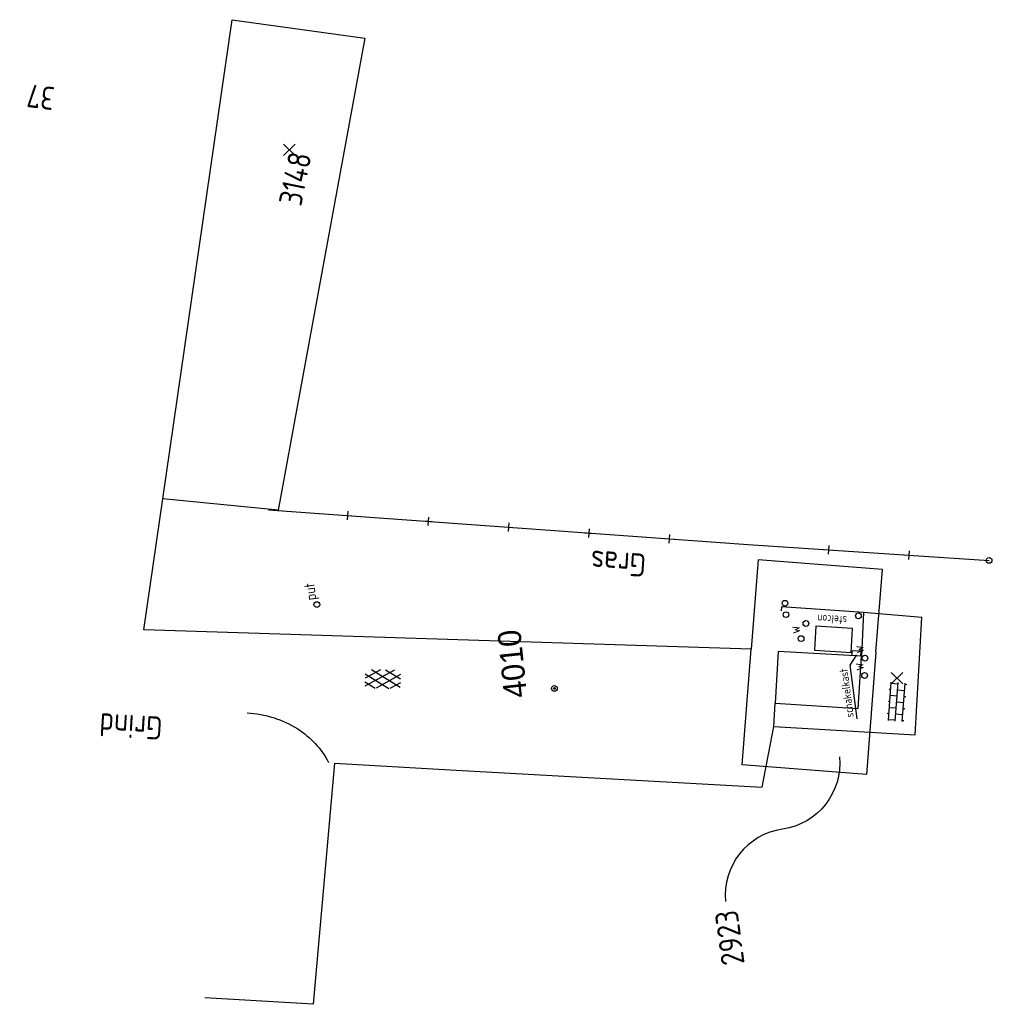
# Model space of a CAD drawing. Header units: metres. Extents: x 118125 to 118320, y 454784 to 455719.
# Tile 1 of 28: x 118277 to 118320, y 454784 to 454827. Entities that reach past the tile are written whole.
import ezdxf
from ezdxf.enums import TextEntityAlignment as Align

# ---------------------------------------------------------------- set-up
doc = ezdxf.new("R2010")
doc.units = ezdxf.units.M
doc.header["$LTSCALE"] = 0.5
doc.header["$PDMODE"] = 3
doc.header["$PDSIZE"] = 0.25
doc.layers.add('DT_KADNO', color=7, linetype='Continuous')
doc.styles.add('ISO', font='gbenor.shx')

# ---------------------------------------------------------------- blocks, each defined once
blk = doc.blocks.new('Z01')
blk.add_point((0, 0))
at = {"style": 'ISO', "oblique": 15}
blk.add_attdef('Z01', text='', height=1.8, dxfattribs=at).set_placement((0, 0), align=Align.MIDDLE)
blk = doc.blocks.new('BIJPIJL')
at = {"layer": 'DT_KADNO', "color": 0, "linetype": 'ByBlock'}
blk.add_lwpolyline([(0, 0, -0.4), (0.5, 0, 0.4), (1, 0, 3.630656)], format="xyb", dxfattribs=at)
blk = doc.blocks.new('M02')
for radius in [0.5, 0.15]:
    blk.add_circle((0, 0), radius)
blk = doc.blocks.new('Q43')
blk.add_circle((0, 0), 0.5)
at = {"style": 'ISO'}
blk.add_text('w', height=1.8, dxfattribs=at).set_placement((0.96, -0.01))
blk = doc.blocks.new('Q24')
blk.add_circle((0, 0), 0.5)
at = {"style": 'ISO'}
blk.add_text('put', height=1.8, dxfattribs=at).set_placement((0.84, -0.04))
blk = doc.blocks.new('Q22')
blk.add_circle((0, 0), 0.5)
blk = doc.blocks.new('S014')
for p, q in [((0, -0.75), (4.2, 1.67)), ((0, 0.65), (1.78, 1.67)), ((5.07, -1.52), (0, 1.4)), ((2.64, -1.52), (0, 0)), ((1.08, -1.52), (6.15, 1.4)), ((6.15, -0.75), (1.95, 1.67)), ((3.51, -1.52), (6.15, 0)), ((6.15, 0.65), (4.37, 1.67))]:
    blk.add_line(p, q)
blk = doc.blocks.new('KP')
at = {"color": 0, "linetype": 'Continuous'}
for p, q in [((-0.75, 0), (0.75, 0)), ((0, 0.75), (0, -0.75))]:
    blk.add_line(p, q, dxfattribs=at)
blk = doc.blocks.new('S024')
for p, q in [((0, 1.2), (6.7, 1.2)), ((0, 0), (6.7, 0)), ((0.2, 1.2), (0.2, 0)), ((1.25, 1.5), (1.25, 1.2)), ((1.25, 0), (1.25, -1.2)), ((2.3, 1.2), (2.3, 0)), ((3.35, 1.5), (3.35, 1.2)), ((3.35, 0), (3.35, -1.2)), ((4.4, 1.2), (4.4, 0)), ((5.45, 1.5), (5.45, 1.2)), ((5.45, 0), (5.45, -1.2)), ((6.5, 1.2), (6.5, 0)), ((0, -1.2), (6.7, -1.2)), ((0.2, -1.2), (0.2, -1.5)), ((2.3, -1.2), (2.3, -1.5)), ((4.4, -1.2), (4.4, -1.5)), ((6.5, -1.2), (6.5, -1.5))]:
    blk.add_line(p, q)

msp = doc.modelspace()

# ---------------------------------------------------------------- linework, layer by layer
at = {"color": 253}
for points in [[(118283.603, 454806.154), (118286.619, 454826.963)], [(118286.619, 454826.963), (118292.375, 454826.158), (118288.619, 454805.663), (118283.603, 454806.154)], [(118282.779, 454800.474), (118283.603, 454806.154)], [(118314.576, 454799.496), (118314.855, 454803.088), (118309.463, 454803.506), (118309.162, 454799.637)], [(118309.162, 454799.637), (118282.779, 454800.474)], [(118314.576, 454799.496), (118314.164, 454794.188), (118308.771, 454794.609), (118309.162, 454799.637)]]:
    msp.add_lwpolyline(points, dxfattribs=at)
for points in [[(118288.201, 454805.688), (118309.03, 454804.169), (118319.49, 454803.485)], [(118310.147, 454796.269), (118316.282, 454795.915), (118316.572, 454801.008), (118314.033, 454801.221), (118313.946, 454799.329)], [(118314.033, 454801.221), (118310.475, 454801.476), (118310.462, 454801.291)], [(118311.964, 454800.63), (118311.902, 454799.582), (118313.495, 454799.488), (118313.557, 454800.536), (118311.964, 454800.63)], [(118310.2, 454797.286), (118313.8, 454797.059), (118313.946, 454799.329), (118310.336, 454799.53), (118310.2, 454797.286)], [(118313.761, 454796.601), (118313.456, 454798.932), (118313.746, 454799.383)], [(118313.537, 454799.352), (118313.55, 454799.561)], [(118313.93, 454799.54), (118313.55, 454799.561)], [(118313.916, 454799.331), (118313.93, 454799.54)], [(118313.916, 454799.331), (118313.916, 454799.331)], [(118291.058, 454794.682), (118296.08, 454794.398), (118309.639, 454793.639), (118310.147, 454796.269), (118310.2, 454797.286)], [(118291.058, 454794.682), (118290.134, 454784.212), (118285.438, 454784.494)]]:
    msp.add_lwpolyline(points)
for points in [[(118287.27, 454796.864, -0.06486), (118288.413, 454796.659)], [(118288.413, 454796.659, -0.065469), (118289.465, 454796.167)], [(118289.465, 454796.167, -0.064717), (118290.23, 454795.53)], [(118290.23, 454795.53, -0.065574), (118290.806, 454794.718)]]:
    msp.add_lwpolyline(points, format="xyb")

# ---------------------------------------------------------------- block references
ref = msp.add_blockref('Z01', (118289.1, 454821.31), dxfattribs=dict(at, rotation=97.46987594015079))
ref.add_attrib('Z01A', '3148', dxfattribs={"color": 0, "height": 1, "rotation": 78.491, "style": 'ISO'}).set_placement((118289.355, 454820.056), align=Align.MIDDLE)
at = {"color": 3, "xscale": 0.25, "yscale": 0.25, "zscale": 0.25}
for p, rotation in [((118291.634, 454805.437), 355.8290500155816), ((118295.125, 454805.183), 355.8290500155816), ((118298.616, 454804.928), 355.8290500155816), ((118302.107, 454804.674), 355.8290500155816), ((118305.597, 454804.419), 355.8290500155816), ((118312.514, 454803.941), 356.258566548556), ((118316.007, 454803.713), 356.258566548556)]:
    msp.add_blockref('KP', p, dxfattribs=dict(at, rotation=rotation))
for name, p, xscale, yscale, zscale, rotation in [('Q22', (118319.49, 454803.485), 0.25, 0.25, 0.25, 97.46985834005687), ('Q24', (118290.297, 454801.568), 0.25, 0.25, 0.25, 97.46985834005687), ('Q22', (118310.627, 454801.625), 0.25, 0.25, 0.25, 97.46985834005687), ('Q22', (118310.671, 454801.129), 0.25, 0.25, 0.25, 97.46985834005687), ('Q22', (118313.816, 454801.079), 0.25, 0.25, 0.25, 97.46985834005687), ('Q43', (118311.326, 454800.089), 0.25, 0.25, 0.25, 97.46985834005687), ('Q22', (118311.536, 454800.748), 0.25, 0.25, 0.25, 97.46985834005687), ('Q43', (118314.098, 454799.241), 0.25, 0.25, 0.25, 97.46985834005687), ('Q43', (118314.086, 454798.487), 0.25, 0.25, 0.25, 97.46985834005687), ('S014', (118293.926, 454798.337), 0.25, 0.25, 0.25, 178.7968938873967), ('S024', (118315.414, 454796.508), 0.2499999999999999, 0.2499999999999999, 0.2499999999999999, 85.554440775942), ('M02', (118300.615, 454797.927), 0.25, 0.25, 0.25, 97.46985834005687)]:
    msp.add_blockref(name, p, dxfattribs=dict(xscale=xscale, yscale=yscale, zscale=zscale, rotation=rotation))
ref = msp.add_blockref('M02', (118300.614, 454797.926), dxfattribs=dict(xscale=0.25, yscale=0.25, zscale=0.25, rotation=97.46985834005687))
ref.add_attrib('M02', '4010', (118299.433, 454797.563), dxfattribs={"color": 0, "height": 1, "rotation": 95.8848})
at = {"color": 253}
ref = msp.add_blockref('Z01', (118315.492, 454798.373), dxfattribs=dict(at, rotation=97.46987594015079))
ref.add_attrib('Z01', '2923', dxfattribs={"color": 0, "height": 1, "rotation": 97.4699, "style": 'ISO'}).set_placement((118308.221, 454787.098), align=Align.MIDDLE)
at = {"color": 253, "xscale": 8.001913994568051, "yscale": 8.001913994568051, "zscale": 8.001913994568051, "rotation": 231.7554544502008}
msp.add_blockref('BIJPIJL', (118312.998, 454794.96), dxfattribs=at)

# ---------------------------------------------------------------- texts
at = {"color": 253, "style": 'ISO'}
msp.add_text('37', height=1, rotation=172.738, dxfattribs=at).set_placement((118278.957, 454824.024))
at = {"style": 'ISO'}
for s, height, rotation, p in [('Gras', 1, 176.2015, (118304.625, 454803.767)), ('stelcon', 0.35, 176.5484, (118313.331, 454801.059)), ('schakelkast', 0.35, 97.4699, (118313.617, 454796.686)), ('Grind', 1, 176.5296, (118283.625, 454796.693))]:
    msp.add_text(s, height=height, rotation=rotation, dxfattribs=at).set_placement(p)

doc.saveas('drawing.dxf')
